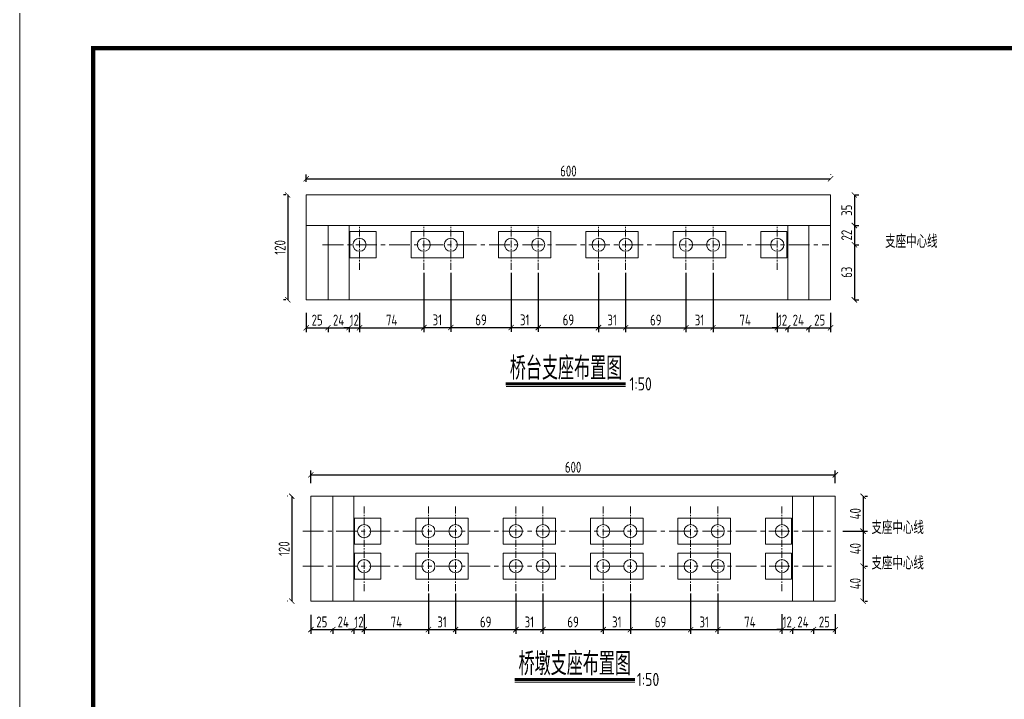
# Model space of a CAD drawing. Header units: inches. Extents: x 112594 to 193184, y 44995 to 116598.
# Tile 125 of 153: x 186820 to 189073, y 82315 to 83871. Entities that reach past the tile are written whole.
import ezdxf

# ---------------------------------------------------------------- set-up
doc = ezdxf.new("R2010")
doc.units = ezdxf.units.IN
doc.header["$MEASUREMENT"] = 0
doc.linetypes.add('CENTER', pattern=[50.8, 31.75, -6.35, 6.35, -6.35])
doc.layers.get('0').update_dxf_attribs({"lineweight": 15})
for name, color, linetype, lineweight in [('0中心线', 6, 'CENTER', 18), ('0指引线', 4, 'Continuous', 18), ('0文字', 6, 'Continuous', 18), ('0细实线', 1, 'Continuous', 15), ('BM1', 7, 'Continuous', 15)]:
    doc.layers.add(name, color=color, linetype=linetype, lineweight=lineweight)
doc.styles.add('hz-e', font='hztxt_e.shx', dxfattribs={"width": 0.75, "bigfont": 'hztxt.shx'})
doc.styles.add('HZTXT', font='tssdeng.shx', dxfattribs={"width": 0.75, "bigfont": 'hztxt.shx'})
doc.dimstyles.new('3', dxfattribs={"dimtxt": 25, "dimasz": 12, "dimexe": 10, "dimexo": 30, "dimgap": 5, "dimtad": 1, "dimdec": 0, "dimzin": 0, "dimdsep": 46, "dimtxsty": 'HZTXT', "dimblk": 'ARCHTICK', "dimcen": 0, "dimclrt": 7, "dimazin": 2, "dimtfac": 1, "dimtdec": 0, "dimtix": 1, "dimtmove": 2, "dimatfit": 3, "dimfxl": 250, "dimtolj": 1, "dimtzin": 0, "dimarcsym": 0})

# ---------------------------------------------------------------- blocks, each defined once
blk = doc.blocks.new('_ArchTick')
at = {"color": 0, "linetype": 'ByBlock', "const_width": 0.15}
blk.add_lwpolyline([(-0.5, -0.5), (0.5, 0.5)], dxfattribs=at)
blk = doc.blocks.new('*D1488')
at = {"color": 0, "lineweight": -2}
for p, q in [((188729.7, 83469.3), (188729.7, 83399.3)), ((188730.6, 83469.3), (188739.7, 83469.3)), ((188730.6, 83399.3), (188739.7, 83399.3))]:
    blk.add_line(p, q, dxfattribs=at)
at = {"color": 0, "lineweight": -2, "xscale": 12, "yscale": 12, "zscale": 12}
for p, rotation in [((188729.7, 83469.3), 90), ((188729.7, 83399.3), 270)]:
    blk.add_blockref('_ArchTick', p, dxfattribs=dict(at, rotation=rotation))
at = {"color": 7, "insert": (188712.2, 83434.3), "char_height": 25, "attachment_point": 5, "rotation": 90, "style": 'HZTXT'}
blk.add_mtext('\\A1;35', dxfattribs=at)
blk = doc.blocks.new('*D1489')
at = {"color": 0, "lineweight": -2}
for p, q in [((188729.7, 83399.3), (188729.7, 83355.3)), ((188730.6, 83399.3), (188739.7, 83399.3)), ((188730.6, 83355.3), (188739.7, 83355.3))]:
    blk.add_line(p, q, dxfattribs=at)
at = {"color": 0, "lineweight": -2, "xscale": 12, "yscale": 12, "zscale": 12}
for p, rotation in [((188729.7, 83399.3), 90), ((188729.7, 83355.3), 270)]:
    blk.add_blockref('_ArchTick', p, dxfattribs=dict(at, rotation=rotation))
at = {"color": 7, "insert": (188712.2, 83377.3), "char_height": 25, "attachment_point": 5, "rotation": 90, "style": 'HZTXT'}
blk.add_mtext('\\A1;22', dxfattribs=at)
blk = doc.blocks.new('*D1490')
at = {"color": 0, "lineweight": -2}
for p, q in [((188729.7, 83355.3), (188729.7, 83229.3)), ((188730.6, 83355.3), (188739.7, 83355.3)), ((188730.6, 83229.3), (188739.7, 83229.3))]:
    blk.add_line(p, q, dxfattribs=at)
at = {"color": 0, "lineweight": -2, "xscale": 12, "yscale": 12, "zscale": 12}
for p, rotation in [((188729.7, 83355.3), 90), ((188729.7, 83229.3), 270)]:
    blk.add_blockref('_ArchTick', p, dxfattribs=dict(at, rotation=rotation))
at = {"color": 7, "insert": (188712.2, 83292.3), "char_height": 25, "attachment_point": 5, "rotation": 90, "style": 'HZTXT'}
blk.add_mtext('\\A1;63', dxfattribs=at)
blk = doc.blocks.new('*D1491')
at = {"color": 0, "lineweight": -2}
for p, q in [((187428.6, 83469.3), (187423.1, 83469.3)), ((187433.1, 83469.3), (187433.1, 83229.3)), ((187428.6, 83229.3), (187423.1, 83229.3))]:
    blk.add_line(p, q, dxfattribs=at)
at = {"color": 0, "lineweight": -2, "xscale": 12, "yscale": 12, "zscale": 12}
for p, rotation in [((187433.1, 83469.3), 90), ((187433.1, 83229.3), 270)]:
    blk.add_blockref('_ArchTick', p, dxfattribs=dict(at, rotation=rotation))
at = {"color": 7, "insert": (187415.6, 83349.3), "char_height": 25, "attachment_point": 5, "rotation": 90, "style": 'HZTXT'}
blk.add_mtext('\\A1;120', dxfattribs=at)
blk = doc.blocks.new('*D1492')
at = {"color": 0, "lineweight": -2}
for p, q in [((188749.6, 82779.6), (188749.6, 82699.6)), ((188753.4, 82779.6), (188759.6, 82779.6)), ((188703.4, 82699.6), (188759.6, 82699.6))]:
    blk.add_line(p, q, dxfattribs=at)
at = {"color": 0, "lineweight": -2, "xscale": 12, "yscale": 12, "zscale": 12}
for p, rotation in [((188749.6, 82779.6), 90), ((188749.6, 82699.6), 270)]:
    blk.add_blockref('_ArchTick', p, dxfattribs=dict(at, rotation=rotation))
at = {"color": 7, "insert": (188732.1, 82739.6), "char_height": 25, "attachment_point": 5, "rotation": 90, "style": 'HZTXT'}
blk.add_mtext('\\A1;40', dxfattribs=at)
blk = doc.blocks.new('*D1493')
at = {"color": 0, "lineweight": -2}
for p, q in [((188749.6, 82699.6), (188749.6, 82619.6)), ((188753.4, 82699.6), (188759.6, 82699.6)), ((188753.4, 82619.6), (188759.6, 82619.6))]:
    blk.add_line(p, q, dxfattribs=at)
at = {"color": 0, "lineweight": -2, "xscale": 12, "yscale": 12, "zscale": 12}
for p, rotation in [((188749.6, 82699.6), 90), ((188749.6, 82619.6), 270)]:
    blk.add_blockref('_ArchTick', p, dxfattribs=dict(at, rotation=rotation))
at = {"color": 7, "insert": (188732.1, 82659.6), "char_height": 25, "attachment_point": 5, "rotation": 90, "style": 'HZTXT'}
blk.add_mtext('\\A1;40', dxfattribs=at)
blk = doc.blocks.new('*D1494')
at = {"color": 0, "lineweight": -2}
for p, q in [((188749.6, 82619.6), (188749.6, 82539.6)), ((188753.4, 82619.6), (188759.6, 82619.6)), ((188753.4, 82539.6), (188759.6, 82539.6))]:
    blk.add_line(p, q, dxfattribs=at)
at = {"color": 0, "lineweight": -2, "xscale": 12, "yscale": 12, "zscale": 12}
for p, rotation in [((188749.6, 82619.6), 90), ((188749.6, 82539.6), 270)]:
    blk.add_blockref('_ArchTick', p, dxfattribs=dict(at, rotation=rotation))
at = {"color": 7, "insert": (188732.1, 82579.6), "char_height": 25, "attachment_point": 5, "rotation": 90, "style": 'HZTXT'}
blk.add_mtext('\\A1;40', dxfattribs=at)
blk = doc.blocks.new('*D1495')
at = {"color": 0, "lineweight": -2}
for p, q in [((187433.7, 82779.6), (187432.3, 82779.6)), ((187442.3, 82779.6), (187442.3, 82539.6)), ((187433.7, 82539.6), (187432.3, 82539.6))]:
    blk.add_line(p, q, dxfattribs=at)
at = {"color": 0, "lineweight": -2, "xscale": 12, "yscale": 12, "zscale": 12}
for p, rotation in [((187442.3, 82779.6), 90), ((187442.3, 82539.6), 270)]:
    blk.add_blockref('_ArchTick', p, dxfattribs=dict(at, rotation=rotation))
at = {"color": 7, "insert": (187424.8, 82659.6), "char_height": 25, "attachment_point": 5, "rotation": 90, "style": 'HZTXT'}
blk.add_mtext('\\A1;120', dxfattribs=at)
blk = doc.blocks.new('*D1496')
at = {"color": 0, "lineweight": -2}
for p, q in [((187475.4, 83499.3), (187475.4, 83516.5)), ((187475.4, 83506.5), (188675.4, 83506.5)), ((188675.4, 83516.7), (188675.4, 83516.5))]:
    blk.add_line(p, q, dxfattribs=at)
at = {"color": 0, "lineweight": -2, "xscale": 12, "yscale": 12, "zscale": 12, "rotation": 180}
blk.add_blockref('_ArchTick', (187475.4, 83506.5), dxfattribs=at)
at = {"color": 0, "lineweight": -2, "xscale": 12, "yscale": 12, "zscale": 12}
blk.add_blockref('_ArchTick', (188675.4, 83506.5), dxfattribs=at)
at = {"color": 7, "insert": (188075.4, 83524), "char_height": 25, "attachment_point": 5, "style": 'HZTXT'}
blk.add_mtext('\\A1;600', dxfattribs=at)
blk = doc.blocks.new('*D1497')
at = {"color": 0, "lineweight": -2}
for p, q in [((187486.1, 82809.6), (187486.1, 82838.6)), ((187486.1, 82828.6), (188686.1, 82828.6)), ((188686.1, 82809.6), (188686.1, 82838.6))]:
    blk.add_line(p, q, dxfattribs=at)
at = {"color": 0, "lineweight": -2, "xscale": 12, "yscale": 12, "zscale": 12, "rotation": 180}
blk.add_blockref('_ArchTick', (187486.1, 82828.6), dxfattribs=at)
at = {"color": 0, "lineweight": -2, "xscale": 12, "yscale": 12, "zscale": 12}
blk.add_blockref('_ArchTick', (188686.1, 82828.6), dxfattribs=at)
at = {"color": 7, "insert": (188086.1, 82846.1), "char_height": 25, "attachment_point": 5, "style": 'HZTXT'}
blk.add_mtext('\\A1;600', dxfattribs=at)
blk = doc.blocks.new('*D1504')
at = {"color": 0, "lineweight": -2}
for p, q in [((187525.4, 83165.4), (187573.4, 83165.4)), ((187525.4, 83165.3), (187525.4, 83155.4)), ((187573.4, 83165.3), (187573.4, 83155.4))]:
    blk.add_line(p, q, dxfattribs=at)
at = {"color": 0, "lineweight": -2, "xscale": 12, "yscale": 12, "zscale": 12, "rotation": 180}
blk.add_blockref('_ArchTick', (187525.4, 83165.4), dxfattribs=at)
at = {"color": 0, "lineweight": -2, "xscale": 12, "yscale": 12, "zscale": 12}
blk.add_blockref('_ArchTick', (187573.4, 83165.4), dxfattribs=at)
at = {"color": 7, "insert": (187549.4, 83182.9), "char_height": 25, "attachment_point": 5, "style": 'HZTXT'}
blk.add_mtext('\\A1;24', dxfattribs=at)
blk = doc.blocks.new('*D1505')
at = {"color": 0, "lineweight": -2}
for p, q in [((187597.4, 83199.3), (187597.4, 83155.4)), ((187573.4, 83165.4), (187561.4, 83165.4)), ((187573.4, 83165.4), (187597.4, 83165.4)), ((187573.4, 83165.3), (187573.4, 83155.4)), ((187597.4, 83165.4), (187609.4, 83165.4))]:
    blk.add_line(p, q, dxfattribs=at)
at = {"color": 0, "lineweight": -2, "xscale": 12, "yscale": 12, "zscale": 12}
blk.add_blockref('_ArchTick', (187573.4, 83165.4), dxfattribs=at)
at = {"color": 0, "lineweight": -2, "xscale": 12, "yscale": 12, "zscale": 12, "rotation": 180}
blk.add_blockref('_ArchTick', (187597.4, 83165.4), dxfattribs=at)
at = {"color": 7, "insert": (187585.4, 83182.9), "char_height": 25, "attachment_point": 5, "style": 'HZTXT'}
blk.add_mtext('\\A1;12', dxfattribs=at)
blk = doc.blocks.new('*D1506')
at = {"color": 0, "lineweight": -2}
for p, q in [((187744.4, 83291.3), (187744.4, 83155.4)), ((187597.4, 83199.3), (187597.4, 83155.4)), ((187597.4, 83165.4), (187744.4, 83165.4))]:
    blk.add_line(p, q, dxfattribs=at)
at = {"color": 0, "lineweight": -2, "xscale": 12, "yscale": 12, "zscale": 12, "rotation": 180}
blk.add_blockref('_ArchTick', (187597.4, 83165.4), dxfattribs=at)
at = {"color": 0, "lineweight": -2, "xscale": 12, "yscale": 12, "zscale": 12}
blk.add_blockref('_ArchTick', (187744.4, 83165.4), dxfattribs=at)
at = {"color": 7, "insert": (187670.9, 83182.9), "char_height": 25, "attachment_point": 5, "style": 'HZTXT'}
blk.add_mtext('\\A1;74', dxfattribs=at)
blk = doc.blocks.new('*D1507')
at = {"color": 0, "lineweight": -2}
for p, q in [((188144.4, 83291.3), (188144.4, 83155.4)), ((188206.4, 83291.3), (188206.4, 83155.4)), ((188144.4, 83165.4), (188206.4, 83165.4))]:
    blk.add_line(p, q, dxfattribs=at)
at = {"color": 0, "lineweight": -2, "xscale": 12, "yscale": 12, "zscale": 12, "rotation": 180}
blk.add_blockref('_ArchTick', (188144.4, 83165.4), dxfattribs=at)
at = {"color": 0, "lineweight": -2, "xscale": 12, "yscale": 12, "zscale": 12}
blk.add_blockref('_ArchTick', (188206.4, 83165.4), dxfattribs=at)
at = {"color": 7, "insert": (188175.4, 83182.9), "char_height": 25, "attachment_point": 5, "style": 'HZTXT'}
blk.add_mtext('\\A1;31', dxfattribs=at)
blk = doc.blocks.new('*D1508')
at = {"color": 0, "lineweight": -2}
for p, q in [((188206.4, 83291.3), (188206.4, 83155.4)), ((188344.4, 83291.3), (188344.4, 83155.4)), ((188206.4, 83165.4), (188344.4, 83165.4))]:
    blk.add_line(p, q, dxfattribs=at)
at = {"color": 0, "lineweight": -2, "xscale": 12, "yscale": 12, "zscale": 12, "rotation": 180}
blk.add_blockref('_ArchTick', (188206.4, 83165.4), dxfattribs=at)
at = {"color": 0, "lineweight": -2, "xscale": 12, "yscale": 12, "zscale": 12}
blk.add_blockref('_ArchTick', (188344.4, 83165.4), dxfattribs=at)
at = {"color": 7, "insert": (188275.4, 83182.9), "char_height": 25, "attachment_point": 5, "style": 'HZTXT'}
blk.add_mtext('\\A1;69', dxfattribs=at)
blk = doc.blocks.new('*D1509')
at = {"color": 0, "lineweight": -2}
for p, q in [((188344.4, 83291.3), (188344.4, 83155.4)), ((188406.4, 83291.3), (188406.4, 83155.4)), ((188344.4, 83165.4), (188406.4, 83165.4))]:
    blk.add_line(p, q, dxfattribs=at)
at = {"color": 0, "lineweight": -2, "xscale": 12, "yscale": 12, "zscale": 12, "rotation": 180}
blk.add_blockref('_ArchTick', (188344.4, 83165.4), dxfattribs=at)
at = {"color": 0, "lineweight": -2, "xscale": 12, "yscale": 12, "zscale": 12}
blk.add_blockref('_ArchTick', (188406.4, 83165.4), dxfattribs=at)
at = {"color": 7, "insert": (188375.4, 83182.9), "char_height": 25, "attachment_point": 5, "style": 'HZTXT'}
blk.add_mtext('\\A1;31', dxfattribs=at)
blk = doc.blocks.new('*D1510')
at = {"color": 0, "lineweight": -2}
for p, q in [((188406.4, 83291.3), (188406.4, 83155.4)), ((188553.4, 83199.3), (188553.4, 83155.4)), ((188406.4, 83165.4), (188553.4, 83165.4))]:
    blk.add_line(p, q, dxfattribs=at)
at = {"color": 0, "lineweight": -2, "xscale": 12, "yscale": 12, "zscale": 12, "rotation": 180}
blk.add_blockref('_ArchTick', (188406.4, 83165.4), dxfattribs=at)
at = {"color": 0, "lineweight": -2, "xscale": 12, "yscale": 12, "zscale": 12}
blk.add_blockref('_ArchTick', (188553.4, 83165.4), dxfattribs=at)
at = {"color": 7, "insert": (188479.9, 83182.9), "char_height": 25, "attachment_point": 5, "style": 'HZTXT'}
blk.add_mtext('\\A1;74', dxfattribs=at)
blk = doc.blocks.new('*D1511')
at = {"color": 0, "lineweight": -2}
for p, q in [((188553.4, 83199.3), (188553.4, 83155.4)), ((188553.4, 83165.4), (188541.4, 83165.4)), ((188553.4, 83165.4), (188577.4, 83165.4)), ((188577.4, 83165.4), (188589.4, 83165.4)), ((188577.4, 83165.3), (188577.4, 83155.4))]:
    blk.add_line(p, q, dxfattribs=at)
at = {"color": 0, "lineweight": -2, "xscale": 12, "yscale": 12, "zscale": 12}
blk.add_blockref('_ArchTick', (188553.4, 83165.4), dxfattribs=at)
at = {"color": 0, "lineweight": -2, "xscale": 12, "yscale": 12, "zscale": 12, "rotation": 180}
blk.add_blockref('_ArchTick', (188577.4, 83165.4), dxfattribs=at)
at = {"color": 7, "insert": (188565.4, 83182.9), "char_height": 25, "attachment_point": 5, "style": 'HZTXT'}
blk.add_mtext('\\A1;12', dxfattribs=at)
blk = doc.blocks.new('*D1512')
at = {"color": 0, "lineweight": -2}
for p, q in [((188577.4, 83165.4), (188625.4, 83165.4)), ((188577.4, 83165.3), (188577.4, 83155.4)), ((188625.4, 83165.3), (188625.4, 83155.4))]:
    blk.add_line(p, q, dxfattribs=at)
at = {"color": 0, "lineweight": -2, "xscale": 12, "yscale": 12, "zscale": 12, "rotation": 180}
blk.add_blockref('_ArchTick', (188577.4, 83165.4), dxfattribs=at)
at = {"color": 0, "lineweight": -2, "xscale": 12, "yscale": 12, "zscale": 12}
blk.add_blockref('_ArchTick', (188625.4, 83165.4), dxfattribs=at)
at = {"color": 7, "insert": (188601.4, 83182.9), "char_height": 25, "attachment_point": 5, "style": 'HZTXT'}
blk.add_mtext('\\A1;24', dxfattribs=at)
blk = doc.blocks.new('*D1513')
at = {"color": 0, "lineweight": -2}
for p, q in [((187536.1, 82476.9), (187536.1, 82464.3)), ((187536.1, 82474.3), (187584.1, 82474.3)), ((187584.1, 82476.9), (187584.1, 82464.3))]:
    blk.add_line(p, q, dxfattribs=at)
at = {"color": 0, "lineweight": -2, "xscale": 12, "yscale": 12, "zscale": 12, "rotation": 180}
blk.add_blockref('_ArchTick', (187536.1, 82474.3), dxfattribs=at)
at = {"color": 0, "lineweight": -2, "xscale": 12, "yscale": 12, "zscale": 12}
blk.add_blockref('_ArchTick', (187584.1, 82474.3), dxfattribs=at)
at = {"color": 7, "insert": (187560.1, 82491.8), "char_height": 25, "attachment_point": 5, "style": 'HZTXT'}
blk.add_mtext('\\A1;24', dxfattribs=at)
blk = doc.blocks.new('*D1514')
at = {"color": 0, "lineweight": -2}
for p, q in [((187608.1, 82509.6), (187608.1, 82464.3)), ((187584.1, 82474.3), (187572.1, 82474.3)), ((187584.1, 82476.9), (187584.1, 82464.3)), ((187584.1, 82474.3), (187608.1, 82474.3)), ((187608.1, 82474.3), (187620.1, 82474.3))]:
    blk.add_line(p, q, dxfattribs=at)
at = {"color": 0, "lineweight": -2, "xscale": 12, "yscale": 12, "zscale": 12}
blk.add_blockref('_ArchTick', (187584.1, 82474.3), dxfattribs=at)
at = {"color": 0, "lineweight": -2, "xscale": 12, "yscale": 12, "zscale": 12, "rotation": 180}
blk.add_blockref('_ArchTick', (187608.1, 82474.3), dxfattribs=at)
at = {"color": 7, "insert": (187596.1, 82491.8), "char_height": 25, "attachment_point": 5, "style": 'HZTXT'}
blk.add_mtext('\\A1;12', dxfattribs=at)
blk = doc.blocks.new('*D1515')
at = {"color": 0, "lineweight": -2}
for p, q in [((188017.1, 82556.9), (188017.1, 82464.3)), ((188155.1, 82556.9), (188155.1, 82464.3)), ((188017.1, 82474.3), (188155.1, 82474.3))]:
    blk.add_line(p, q, dxfattribs=at)
at = {"color": 0, "lineweight": -2, "xscale": 12, "yscale": 12, "zscale": 12, "rotation": 180}
blk.add_blockref('_ArchTick', (188017.1, 82474.3), dxfattribs=at)
at = {"color": 0, "lineweight": -2, "xscale": 12, "yscale": 12, "zscale": 12}
blk.add_blockref('_ArchTick', (188155.1, 82474.3), dxfattribs=at)
at = {"color": 7, "insert": (188086.1, 82491.8), "char_height": 25, "attachment_point": 5, "style": 'HZTXT'}
blk.add_mtext('\\A1;69', dxfattribs=at)
blk = doc.blocks.new('*D1516')
at = {"color": 0, "lineweight": -2}
for p, q in [((188155.1, 82556.9), (188155.1, 82464.3)), ((188217.1, 82556.9), (188217.1, 82464.3)), ((188155.1, 82474.3), (188217.1, 82474.3))]:
    blk.add_line(p, q, dxfattribs=at)
at = {"color": 0, "lineweight": -2, "xscale": 12, "yscale": 12, "zscale": 12, "rotation": 180}
blk.add_blockref('_ArchTick', (188155.1, 82474.3), dxfattribs=at)
at = {"color": 0, "lineweight": -2, "xscale": 12, "yscale": 12, "zscale": 12}
blk.add_blockref('_ArchTick', (188217.1, 82474.3), dxfattribs=at)
at = {"color": 7, "insert": (188186.1, 82491.8), "char_height": 25, "attachment_point": 5, "style": 'HZTXT'}
blk.add_mtext('\\A1;31', dxfattribs=at)
blk = doc.blocks.new('*D1517')
at = {"color": 0, "lineweight": -2}
for p, q in [((188217.1, 82556.9), (188217.1, 82464.3)), ((188355.1, 82556.9), (188355.1, 82464.3)), ((188217.1, 82474.3), (188355.1, 82474.3))]:
    blk.add_line(p, q, dxfattribs=at)
at = {"color": 0, "lineweight": -2, "xscale": 12, "yscale": 12, "zscale": 12, "rotation": 180}
blk.add_blockref('_ArchTick', (188217.1, 82474.3), dxfattribs=at)
at = {"color": 0, "lineweight": -2, "xscale": 12, "yscale": 12, "zscale": 12}
blk.add_blockref('_ArchTick', (188355.1, 82474.3), dxfattribs=at)
at = {"color": 7, "insert": (188286.1, 82491.8), "char_height": 25, "attachment_point": 5, "style": 'HZTXT'}
blk.add_mtext('\\A1;69', dxfattribs=at)
blk = doc.blocks.new('*D1518')
at = {"color": 0, "lineweight": -2}
for p, q in [((188355.1, 82556.9), (188355.1, 82464.3)), ((188417.1, 82556.9), (188417.1, 82464.3)), ((188355.1, 82474.3), (188417.1, 82474.3))]:
    blk.add_line(p, q, dxfattribs=at)
at = {"color": 0, "lineweight": -2, "xscale": 12, "yscale": 12, "zscale": 12, "rotation": 180}
blk.add_blockref('_ArchTick', (188355.1, 82474.3), dxfattribs=at)
at = {"color": 0, "lineweight": -2, "xscale": 12, "yscale": 12, "zscale": 12}
blk.add_blockref('_ArchTick', (188417.1, 82474.3), dxfattribs=at)
at = {"color": 7, "insert": (188386.1, 82491.8), "char_height": 25, "attachment_point": 5, "style": 'HZTXT'}
blk.add_mtext('\\A1;31', dxfattribs=at)
blk = doc.blocks.new('*D1519')
at = {"color": 0, "lineweight": -2}
for p, q in [((188417.1, 82556.9), (188417.1, 82464.3)), ((188564.1, 82509.6), (188564.1, 82464.3)), ((188417.1, 82474.3), (188564.1, 82474.3))]:
    blk.add_line(p, q, dxfattribs=at)
at = {"color": 0, "lineweight": -2, "xscale": 12, "yscale": 12, "zscale": 12, "rotation": 180}
blk.add_blockref('_ArchTick', (188417.1, 82474.3), dxfattribs=at)
at = {"color": 0, "lineweight": -2, "xscale": 12, "yscale": 12, "zscale": 12}
blk.add_blockref('_ArchTick', (188564.1, 82474.3), dxfattribs=at)
at = {"color": 7, "insert": (188490.6, 82491.8), "char_height": 25, "attachment_point": 5, "style": 'HZTXT'}
blk.add_mtext('\\A1;74', dxfattribs=at)
blk = doc.blocks.new('*D1520')
at = {"color": 0, "lineweight": -2}
for p, q in [((188564.1, 82509.6), (188564.1, 82464.3)), ((188564.1, 82474.3), (188552.1, 82474.3)), ((188564.1, 82474.3), (188588.1, 82474.3)), ((188588.1, 82476.9), (188588.1, 82464.3)), ((188588.1, 82474.3), (188600.1, 82474.3))]:
    blk.add_line(p, q, dxfattribs=at)
at = {"color": 0, "lineweight": -2, "xscale": 12, "yscale": 12, "zscale": 12}
blk.add_blockref('_ArchTick', (188564.1, 82474.3), dxfattribs=at)
at = {"color": 0, "lineweight": -2, "xscale": 12, "yscale": 12, "zscale": 12, "rotation": 180}
blk.add_blockref('_ArchTick', (188588.1, 82474.3), dxfattribs=at)
at = {"color": 7, "insert": (188576.1, 82491.8), "char_height": 25, "attachment_point": 5, "style": 'HZTXT'}
blk.add_mtext('\\A1;12', dxfattribs=at)
blk = doc.blocks.new('*D1521')
at = {"color": 0, "lineweight": -2}
for p, q in [((188588.1, 82476.9), (188588.1, 82464.3)), ((188588.1, 82474.3), (188636.1, 82474.3)), ((188636.1, 82476.9), (188636.1, 82464.3))]:
    blk.add_line(p, q, dxfattribs=at)
at = {"color": 0, "lineweight": -2, "xscale": 12, "yscale": 12, "zscale": 12, "rotation": 180}
blk.add_blockref('_ArchTick', (188588.1, 82474.3), dxfattribs=at)
at = {"color": 0, "lineweight": -2, "xscale": 12, "yscale": 12, "zscale": 12}
blk.add_blockref('_ArchTick', (188636.1, 82474.3), dxfattribs=at)
at = {"color": 7, "insert": (188612.1, 82491.8), "char_height": 25, "attachment_point": 5, "style": 'HZTXT'}
blk.add_mtext('\\A1;24', dxfattribs=at)
blk = doc.blocks.new('*D1529')
at = {"color": 0, "lineweight": -2}
for p, q in [((187755.1, 82556.9), (187755.1, 82464.3)), ((187608.1, 82509.6), (187608.1, 82464.3)), ((187608.1, 82474.3), (187755.1, 82474.3))]:
    blk.add_line(p, q, dxfattribs=at)
at = {"color": 0, "lineweight": -2, "xscale": 12, "yscale": 12, "zscale": 12, "rotation": 180}
blk.add_blockref('_ArchTick', (187608.1, 82474.3), dxfattribs=at)
at = {"color": 0, "lineweight": -2, "xscale": 12, "yscale": 12, "zscale": 12}
blk.add_blockref('_ArchTick', (187755.1, 82474.3), dxfattribs=at)
at = {"color": 7, "insert": (187681.6, 82491.8), "char_height": 25, "attachment_point": 5, "style": 'HZTXT'}
blk.add_mtext('\\A1;74', dxfattribs=at)
blk = doc.blocks.new('*D1530')
at = {"color": 0, "lineweight": -2}
for p, q in [((187755.1, 82556.9), (187755.1, 82464.3)), ((187817.1, 82556.9), (187817.1, 82464.3)), ((187755.1, 82474.3), (187817.1, 82474.3))]:
    blk.add_line(p, q, dxfattribs=at)
at = {"color": 0, "lineweight": -2, "xscale": 12, "yscale": 12, "zscale": 12, "rotation": 180}
blk.add_blockref('_ArchTick', (187755.1, 82474.3), dxfattribs=at)
at = {"color": 0, "lineweight": -2, "xscale": 12, "yscale": 12, "zscale": 12}
blk.add_blockref('_ArchTick', (187817.1, 82474.3), dxfattribs=at)
at = {"color": 7, "insert": (187786.1, 82491.8), "char_height": 25, "attachment_point": 5, "style": 'HZTXT'}
blk.add_mtext('\\A1;31', dxfattribs=at)
blk = doc.blocks.new('*D1531')
at = {"color": 0, "lineweight": -2}
for p, q in [((187817.1, 82556.9), (187817.1, 82464.3)), ((187955.1, 82556.9), (187955.1, 82464.3)), ((187817.1, 82474.3), (187955.1, 82474.3))]:
    blk.add_line(p, q, dxfattribs=at)
at = {"color": 0, "lineweight": -2, "xscale": 12, "yscale": 12, "zscale": 12, "rotation": 180}
blk.add_blockref('_ArchTick', (187817.1, 82474.3), dxfattribs=at)
at = {"color": 0, "lineweight": -2, "xscale": 12, "yscale": 12, "zscale": 12}
blk.add_blockref('_ArchTick', (187955.1, 82474.3), dxfattribs=at)
at = {"color": 7, "insert": (187886.1, 82491.8), "char_height": 25, "attachment_point": 5, "style": 'HZTXT'}
blk.add_mtext('\\A1;69', dxfattribs=at)
blk = doc.blocks.new('*D1532')
at = {"color": 0, "lineweight": -2}
for p, q in [((187955.1, 82556.9), (187955.1, 82464.3)), ((188017.1, 82556.9), (188017.1, 82464.3)), ((187955.1, 82474.3), (188017.1, 82474.3))]:
    blk.add_line(p, q, dxfattribs=at)
at = {"color": 0, "lineweight": -2, "xscale": 12, "yscale": 12, "zscale": 12, "rotation": 180}
blk.add_blockref('_ArchTick', (187955.1, 82474.3), dxfattribs=at)
at = {"color": 0, "lineweight": -2, "xscale": 12, "yscale": 12, "zscale": 12}
blk.add_blockref('_ArchTick', (188017.1, 82474.3), dxfattribs=at)
at = {"color": 7, "insert": (187986.1, 82491.8), "char_height": 25, "attachment_point": 5, "style": 'HZTXT'}
blk.add_mtext('\\A1;31', dxfattribs=at)
blk = doc.blocks.new('*D1533')
at = {"color": 0, "lineweight": -2}
for p, q in [((187744.4, 83291.3), (187744.4, 83155.8)), ((187806.4, 83291.3), (187806.4, 83155.8)), ((187744.4, 83165.8), (187806.4, 83165.8))]:
    blk.add_line(p, q, dxfattribs=at)
at = {"color": 0, "lineweight": -2, "xscale": 12, "yscale": 12, "zscale": 12, "rotation": 180}
blk.add_blockref('_ArchTick', (187744.4, 83165.8), dxfattribs=at)
at = {"color": 0, "lineweight": -2, "xscale": 12, "yscale": 12, "zscale": 12}
blk.add_blockref('_ArchTick', (187806.4, 83165.8), dxfattribs=at)
at = {"color": 7, "insert": (187775.4, 83183.3), "char_height": 25, "attachment_point": 5, "style": 'HZTXT'}
blk.add_mtext('\\A1;31', dxfattribs=at)
blk = doc.blocks.new('*D1534')
at = {"color": 0, "lineweight": -2}
for p, q in [((187806.4, 83291.3), (187806.4, 83155.8)), ((187944.4, 83291.3), (187944.4, 83155.8)), ((187806.4, 83165.8), (187944.4, 83165.8))]:
    blk.add_line(p, q, dxfattribs=at)
at = {"color": 0, "lineweight": -2, "xscale": 12, "yscale": 12, "zscale": 12, "rotation": 180}
blk.add_blockref('_ArchTick', (187806.4, 83165.8), dxfattribs=at)
at = {"color": 0, "lineweight": -2, "xscale": 12, "yscale": 12, "zscale": 12}
blk.add_blockref('_ArchTick', (187944.4, 83165.8), dxfattribs=at)
at = {"color": 7, "insert": (187875.4, 83183.3), "char_height": 25, "attachment_point": 5, "style": 'HZTXT'}
blk.add_mtext('\\A1;69', dxfattribs=at)
blk = doc.blocks.new('*D1535')
at = {"color": 0, "lineweight": -2}
for p, q in [((187944.4, 83291.3), (187944.4, 83155.8)), ((188006.4, 83291.3), (188006.4, 83155.8)), ((187944.4, 83165.8), (188006.4, 83165.8))]:
    blk.add_line(p, q, dxfattribs=at)
at = {"color": 0, "lineweight": -2, "xscale": 12, "yscale": 12, "zscale": 12, "rotation": 180}
blk.add_blockref('_ArchTick', (187944.4, 83165.8), dxfattribs=at)
at = {"color": 0, "lineweight": -2, "xscale": 12, "yscale": 12, "zscale": 12}
blk.add_blockref('_ArchTick', (188006.4, 83165.8), dxfattribs=at)
at = {"color": 7, "insert": (187975.4, 83183.3), "char_height": 25, "attachment_point": 5, "style": 'HZTXT'}
blk.add_mtext('\\A1;31', dxfattribs=at)
blk = doc.blocks.new('*D1536')
at = {"color": 0, "lineweight": -2}
for p, q in [((188006.4, 83291.3), (188006.4, 83155.8)), ((188144.4, 83291.3), (188144.4, 83155.8)), ((188006.4, 83165.8), (188144.4, 83165.8))]:
    blk.add_line(p, q, dxfattribs=at)
at = {"color": 0, "lineweight": -2, "xscale": 12, "yscale": 12, "zscale": 12, "rotation": 180}
blk.add_blockref('_ArchTick', (188006.4, 83165.8), dxfattribs=at)
at = {"color": 0, "lineweight": -2, "xscale": 12, "yscale": 12, "zscale": 12}
blk.add_blockref('_ArchTick', (188144.4, 83165.8), dxfattribs=at)
at = {"color": 7, "insert": (188075.4, 83183.3), "char_height": 25, "attachment_point": 5, "style": 'HZTXT'}
blk.add_mtext('\\A1;69', dxfattribs=at)
blk = doc.blocks.new('*D2078')
at = {"color": 0, "lineweight": -2}
for p, q in [((187475.4, 83199.3), (187475.4, 83155.4)), ((187475.4, 83165.4), (187525.4, 83165.4)), ((187525.4, 83165.3), (187525.4, 83155.4))]:
    blk.add_line(p, q, dxfattribs=at)
at = {"color": 0, "lineweight": -2, "xscale": 12, "yscale": 12, "zscale": 12, "rotation": 180}
blk.add_blockref('_ArchTick', (187475.4, 83165.4), dxfattribs=at)
at = {"color": 0, "lineweight": -2, "xscale": 12, "yscale": 12, "zscale": 12}
blk.add_blockref('_ArchTick', (187525.4, 83165.4), dxfattribs=at)
at = {"color": 7, "insert": (187500.4, 83182.9), "char_height": 25, "attachment_point": 5, "style": 'HZTXT'}
blk.add_mtext('\\A1;25', dxfattribs=at)
blk = doc.blocks.new('*D2079')
at = {"color": 0, "lineweight": -2}
for p, q in [((188675.4, 83199.3), (188675.4, 83155.4)), ((188625.4, 83165.4), (188675.4, 83165.4)), ((188625.4, 83165.3), (188625.4, 83155.4))]:
    blk.add_line(p, q, dxfattribs=at)
at = {"color": 0, "lineweight": -2, "xscale": 12, "yscale": 12, "zscale": 12, "rotation": 180}
blk.add_blockref('_ArchTick', (188625.4, 83165.4), dxfattribs=at)
at = {"color": 0, "lineweight": -2, "xscale": 12, "yscale": 12, "zscale": 12}
blk.add_blockref('_ArchTick', (188675.4, 83165.4), dxfattribs=at)
at = {"color": 7, "insert": (188650.4, 83182.9), "char_height": 25, "attachment_point": 5, "style": 'HZTXT'}
blk.add_mtext('\\A1;25', dxfattribs=at)
blk = doc.blocks.new('*D2080')
at = {"color": 0, "lineweight": -2}
for p, q in [((187486.1, 82508.4), (187486.1, 82464.4)), ((187486.1, 82474.4), (187536.1, 82474.4)), ((187536.1, 82474.3), (187536.1, 82464.4))]:
    blk.add_line(p, q, dxfattribs=at)
at = {"color": 0, "lineweight": -2, "xscale": 12, "yscale": 12, "zscale": 12, "rotation": 180}
blk.add_blockref('_ArchTick', (187486.1, 82474.4), dxfattribs=at)
at = {"color": 0, "lineweight": -2, "xscale": 12, "yscale": 12, "zscale": 12}
blk.add_blockref('_ArchTick', (187536.1, 82474.4), dxfattribs=at)
at = {"color": 7, "insert": (187511.1, 82491.9), "char_height": 25, "attachment_point": 5, "style": 'HZTXT'}
blk.add_mtext('\\A1;25', dxfattribs=at)
blk = doc.blocks.new('*D2081')
at = {"color": 0, "lineweight": -2}
for p, q in [((188686.1, 82509.6), (188686.1, 82464.3)), ((188636.1, 82476.9), (188636.1, 82464.3)), ((188636.1, 82474.3), (188686.1, 82474.3))]:
    blk.add_line(p, q, dxfattribs=at)
at = {"color": 0, "lineweight": -2, "xscale": 12, "yscale": 12, "zscale": 12, "rotation": 180}
blk.add_blockref('_ArchTick', (188636.1, 82474.3), dxfattribs=at)
at = {"color": 0, "lineweight": -2, "xscale": 12, "yscale": 12, "zscale": 12}
blk.add_blockref('_ArchTick', (188686.1, 82474.3), dxfattribs=at)
at = {"color": 7, "insert": (188661.1, 82491.8), "char_height": 25, "attachment_point": 5, "style": 'HZTXT'}
blk.add_mtext('\\A1;25', dxfattribs=at)

msp = doc.modelspace()

# ---------------------------------------------------------------- linework, layer by layer
msp.add_line((186819.76981, 80885.38096), (186819.76981, 83885.68402))
at = {"lineweight": 60}
for p, q in [((187932.51491, 83036.68814), (188205.80536, 83036.68814)), ((187952.52055, 82360.15699), (188227.34711, 82360.15699))]:
    msp.add_line(p, q, dxfattribs=at)
for points in [[(187635.39647, 83385.30797), (187575.39647, 83385.30797), (187575.39647, 83325.30797), (187635.39647, 83325.30797)], [(187715.39647, 83385.30797), (187835.39647, 83385.30797), (187835.39647, 83325.30797), (187715.39647, 83325.30797)], [(187915.39647, 83385.30797), (188035.39647, 83385.30797), (188035.39647, 83325.30797), (187915.39647, 83325.30797)], [(188115.39647, 83385.30797), (188235.39647, 83385.30797), (188235.39647, 83325.30797), (188115.39647, 83325.30797)], [(188315.39647, 83385.30797), (188435.39647, 83385.30797), (188435.39647, 83325.30797), (188315.39647, 83325.30797)], [(188515.39647, 83385.30797), (188575.39647, 83385.30797), (188575.39647, 83325.30797), (188515.39647, 83325.30797)], [(187646.11351, 82729.60132), (187586.11351, 82729.60132), (187586.11351, 82669.60132), (187646.11351, 82669.60132)], [(187726.11351, 82729.60132), (187846.11351, 82729.60132), (187846.11351, 82669.60132), (187726.11351, 82669.60132)], [(187926.11351, 82729.60132), (188046.11351, 82729.60132), (188046.11351, 82669.60132), (187926.11351, 82669.60132)], [(188126.11351, 82729.60132), (188246.11351, 82729.60132), (188246.11351, 82669.60132), (188126.11351, 82669.60132)], [(188326.11351, 82729.60132), (188446.11351, 82729.60132), (188446.11351, 82669.60132), (188326.11351, 82669.60132)], [(188526.11351, 82729.60132), (188586.11351, 82729.60132), (188586.11351, 82669.60132), (188526.11351, 82669.60132)], [(187646.11351, 82649.60132), (187586.11351, 82649.60132), (187586.11351, 82589.60132), (187646.11351, 82589.60132)], [(187726.11351, 82649.60132), (187846.11351, 82649.60132), (187846.11351, 82589.60132), (187726.11351, 82589.60132)], [(187926.11351, 82649.60132), (188046.11351, 82649.60132), (188046.11351, 82589.60132), (187926.11351, 82589.60132)], [(188126.11351, 82649.60132), (188246.11351, 82649.60132), (188246.11351, 82589.60132), (188126.11351, 82589.60132)], [(188326.11351, 82649.60132), (188446.11351, 82649.60132), (188446.11351, 82589.60132), (188326.11351, 82589.60132)], [(188526.11351, 82649.60132), (188586.11351, 82649.60132), (188586.11351, 82589.60132), (188526.11351, 82589.60132)]]:
    msp.add_lwpolyline(points, close=True)
for points in [[(187932.97191, 83030.49944), (188205.80536, 83030.49944)], [(187952.97755, 82353.96829), (188227.34711, 82353.96829)]]:
    msp.add_lwpolyline(points)
at = {"layer": '0中心线', "ltscale": 0.5}
for p, q in [((187597.39647, 83298.19883), (187597.39647, 83399.30797)), ((187744.39647, 83298.19883), (187744.39647, 83399.30797)), ((187806.39647, 83298.19883), (187806.39647, 83399.30797)), ((187944.39647, 83298.19883), (187944.39647, 83399.30797)), ((188006.39647, 83298.19883), (188006.39647, 83399.30797)), ((188144.39647, 83298.19883), (188144.39647, 83399.30797)), ((188206.39647, 83298.19883), (188206.39647, 83399.30797)), ((188344.39647, 83298.19883), (188344.39647, 83399.30797)), ((188406.39647, 83298.19883), (188406.39647, 83399.30797)), ((188553.39647, 83298.19883), (188553.39647, 83399.30797)), ((187608.11351, 82562.49217), (187608.11351, 82758.54356)), ((187755.11351, 82562.49217), (187755.11351, 82758.54356)), ((187817.11351, 82562.49217), (187817.11351, 82758.54356)), ((187955.11351, 82562.49217), (187955.11351, 82758.54356)), ((188017.11351, 82562.49217), (188017.11351, 82758.54356)), ((188155.11351, 82562.49217), (188155.11351, 82758.54356)), ((188217.11351, 82562.49217), (188217.11351, 82758.54356)), ((188355.11351, 82562.49217), (188355.11351, 82758.54356)), ((188417.11351, 82562.49217), (188417.11351, 82758.54356)), ((188564.11351, 82562.49217), (188564.11351, 82758.54356))]:
    msp.add_line(p, q, dxfattribs=at)
at = {"layer": '0中心线', "ltscale": 1.5}
for p, q in [((187512.85921, 83355.30797), (188671.35966, 83355.30797)), ((187467.5629, 82699.60132), (188674.93836, 82699.60132)), ((187467.70334, 82619.60132), (188678.48548, 82619.60132))]:
    msp.add_line(p, q, dxfattribs=at)
at = {"layer": '0指引线'}
for centre in [(187597.39647, 83355.30797), (187744.39647, 83355.30797), (187806.39647, 83355.30797), (187944.39647, 83355.30797), (188006.39647, 83355.30797), (188144.39647, 83355.30797), (188206.39647, 83355.30797), (188344.39647, 83355.30797), (188406.39647, 83355.30797), (188553.39647, 83355.30797), (187608.11351, 82699.60132), (187755.11351, 82699.60132), (187817.11351, 82699.60132), (187955.11351, 82699.60132), (188017.11351, 82699.60132), (188155.11351, 82699.60132), (188217.11351, 82699.60132), (188355.11351, 82699.60132), (188417.11351, 82699.60132), (188564.11351, 82699.60132), (187608.11351, 82619.60132), (187755.11351, 82619.60132), (187817.11351, 82619.60132), (187955.11351, 82619.60132), (188017.11351, 82619.60132), (188155.11351, 82619.60132), (188217.11351, 82619.60132), (188355.11351, 82619.60132), (188417.11351, 82619.60132), (188564.11351, 82619.60132)]:
    msp.add_circle(centre, 15, dxfattribs=at)
at = {"layer": '0细实线'}
for p, q in [((187475.39647, 83469.30797), (188675.39647, 83469.30797)), ((187475.39647, 83469.30797), (187475.39647, 83229.30797)), ((188675.39647, 83469.30797), (188675.39647, 83229.30797)), ((187475.39647, 83399.30797), (188675.39647, 83399.30797)), ((187525.39647, 83399.30797), (187525.39647, 83229.30797)), ((187573.39647, 83399.30797), (187573.39647, 83229.30797)), ((188577.39647, 83399.30797), (188577.39647, 83229.30797)), ((188625.39647, 83399.30797), (188625.39647, 83229.30797)), ((187475.39647, 83229.30797), (188675.39647, 83229.30797)), ((187486.11351, 82779.60132), (188686.11351, 82779.60132)), ((187486.11351, 82779.60132), (187486.11351, 82539.60132)), ((187536.11351, 82779.60132), (187536.11351, 82539.60132)), ((187584.11351, 82779.60132), (187584.11351, 82539.60132)), ((188588.11351, 82779.60132), (188588.11351, 82539.60132)), ((188636.11351, 82779.60132), (188636.11351, 82539.60132)), ((188686.11351, 82779.60132), (188686.11351, 82539.60132)), ((187486.11351, 82539.60132), (188686.11351, 82539.60132))]:
    msp.add_line(p, q, dxfattribs=at)
at = {"layer": 'BM1', "color": 0, "linetype": 'Continuous', "const_width": 9.99898}
msp.add_lwpolyline([(186987.61391, 80935.37586), (186987.61391, 83805.38303), (191012.60324, 83805.38303), (191012.60324, 80935.37586)], close=True, dxfattribs=at)

# ---------------------------------------------------------------- texts
for s, height, style, width, p in [('桥台支座布置图', 52.5, 'hz-e', 0.7, (187941.30251, 83046.34668)), ('1:50', 30, 'HZTXT', 0.8, (188214.96086, 83021.78236)), ('桥墩支座布置图', 52.5, 'hz-e', 0.7, (187961.30815, 82369.81553)), ('1:50', 30, 'HZTXT', 0.8, (188232.08761, 82345.2512))]:
    msp.add_text(s, height=height, dxfattribs=dict(style=style, width=width)).set_placement(p)
at = {"layer": '0文字', "style": 'HZTXT', "width": 0.8}
for p in [(188800.12402, 83348.04087), (188768.82204, 82692.99165), (188768.82204, 82611.80653)]:
    msp.add_text('支座中心线', height=30, dxfattribs=at).set_placement(p)

# ---------------------------------------------------------------- dimensions: what is measured, and where the dimension line sits
for base, p1, p2, picture, middle in [((188675.39647, 83506.52736), (187475.39647, 83469.30797), (188675.39647, 83486.7262), '*D1496', (188075.39647, 83524.02736)), ((187744.3964654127, 83165.3666525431), (187597.3964654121, 83229.3079684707), (187744.3964654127, 83321.2578685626), '*D1506', (187670.8964654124, 83182.8666525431)), ((187806.39647, 83165.80415), (187744.39647, 83321.25787), (187806.39647, 83321.25787), '*D1533', (187775.39647, 83183.30415)), ((187944.39647, 83165.80415), (187806.39647, 83321.25787), (187944.39647, 83321.25787), '*D1534', (187875.39647, 83183.30415)), ((188006.39647, 83165.80415), (187944.39647, 83321.25787), (188006.39647, 83321.25787), '*D1535', (187975.39647, 83183.30415)), ((188144.39647, 83165.80415), (188006.39647, 83321.25787), (188144.39647, 83321.25787), '*D1536', (188075.39647, 83183.30415)), ((188206.39647, 83165.36665), (188144.39647, 83321.25787), (188206.39647, 83321.25787), '*D1507', (188175.39647, 83182.86665)), ((188344.39647, 83165.36665), (188206.39647, 83321.25787), (188344.39647, 83321.25787), '*D1508', (188275.39647, 83182.86665)), ((188406.39647, 83165.36665), (188344.39647, 83321.25787), (188406.39647, 83321.25787), '*D1509', (188375.39647, 83182.86665)), ((188553.3964654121, 83165.3666525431), (188406.3964654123, 83321.2578685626), (188553.3964654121, 83229.3079684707), '*D1510', (188479.8964654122, 83182.8666525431)), ((187525.39647, 83165.36665), (187475.39647, 83229.30797), (187525.39647, 83195.25787), '*D2078', (187500.39647, 83182.86665)), ((187597.39647, 83165.36665), (187573.39647, 83195.25787), (187597.39647, 83229.30797), '*D1505', (187585.39647, 83182.86665)), ((188577.39647, 83165.36665), (188553.39647, 83229.30797), (188577.39647, 83195.25787), '*D1511', (188565.39647, 83182.86665)), ((188675.39647, 83165.36665), (188625.39647, 83195.25787), (188675.39647, 83229.30797), '*D2079', (188650.39647, 83182.86665)), ((187573.39647, 83165.36665), (187525.39647, 83195.25787), (187573.39647, 83195.25787), '*D1504', (187549.39647, 83182.86665)), ((188625.39647, 83165.36665), (188577.39647, 83195.25787), (188625.39647, 83195.25787), '*D1512', (188601.39647, 83182.86665)), ((188686.11351, 82828.60912), (187486.11351, 82779.60132), (188686.11351, 82779.60132), '*D1497', (188086.11351, 82846.10912)), ((187755.113508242, 82474.3160951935), (187608.1135082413, 82539.6013172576), (187755.113508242, 82586.8515456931), '*D1529', (187681.6135082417, 82491.8160951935)), ((187817.11351, 82474.3161), (187755.11351, 82586.85155), (187817.11351, 82586.85155), '*D1530', (187786.11351, 82491.8161)), ((187955.11351, 82474.3161), (187817.11351, 82586.85155), (187955.11351, 82586.85155), '*D1531', (187886.11351, 82491.8161)), ((188017.11351, 82474.3161), (187955.11351, 82586.85155), (188017.11351, 82586.85155), '*D1532', (187986.11351, 82491.8161)), ((188155.11351, 82474.3161), (188017.11351, 82586.85155), (188155.11351, 82586.85155), '*D1515', (188086.11351, 82491.8161)), ((188217.11351, 82474.3161), (188155.11351, 82586.85155), (188217.11351, 82586.85155), '*D1516', (188186.11351, 82491.8161)), ((188355.11351, 82474.3161), (188217.11351, 82586.85155), (188355.11351, 82586.85155), '*D1517', (188286.11351, 82491.8161)), ((188417.11351, 82474.3161), (188355.11351, 82586.85155), (188417.11351, 82586.85155), '*D1518', (188386.11351, 82491.8161)), ((188564.1135082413, 82474.3160951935), (188417.1135082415, 82586.8515456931), (188564.1135082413, 82539.6013172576), '*D1519', (188490.6135082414, 82491.8160951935)), ((187536.11351, 82474.42488), (187486.11351, 82538.3662), (187536.11351, 82504.3161), '*D2080', (187511.11351, 82491.92488)), ((187608.11351, 82474.3161), (187584.11351, 82506.85155), (187608.11351, 82539.60132), '*D1514', (187596.11351, 82491.8161)), ((188588.11351, 82474.3161), (188564.11351, 82539.60132), (188588.11351, 82506.85155), '*D1520', (188576.11351, 82491.8161)), ((188686.11351, 82474.3161), (188636.11351, 82506.85155), (188686.11351, 82539.60132), '*D2081', (188661.11351, 82491.8161)), ((187584.11351, 82474.3161), (187536.11351, 82506.85155), (187584.11351, 82506.85155), '*D1513', (187560.11351, 82491.8161)), ((188636.11351, 82474.3161), (188588.11351, 82506.85155), (188636.11351, 82506.85155), '*D1521', (188612.11351, 82491.8161))]:
    dim = msp.add_linear_dim(base=base, p1=p1, p2=p2, dimstyle='3', override={"dimlfac": 0.5})
    dim.commit()
    dim.dimension.update_dxf_attribs({"geometry": picture, "text_midpoint": middle})
for base, p1, p2, picture, middle in [((187433.08858, 83229.30797), (187458.56683, 83469.30797), (187458.56683, 83229.30797), '*D1491', (187415.58858, 83349.30797)), ((188729.73005, 83399.30797), (188700.64134, 83469.30797), (188700.64134, 83399.30797), '*D1488', (188712.23005, 83434.30797)), ((188729.73005, 83355.30797), (188700.64134, 83399.30797), (188700.64134, 83355.30797), '*D1489', (188712.23005, 83377.30797)), ((188729.73005, 83229.30797), (188700.64134, 83355.30797), (188700.64134, 83229.30797), '*D1490', (188712.23005, 83292.30797)), ((187442.32677, 82539.60132), (187463.74929, 82779.60132), (187463.74929, 82539.60132), '*D1495', (187424.82677, 82659.60132)), ((188749.64678, 82699.60132), (188723.38946, 82779.60132), (188673.38946, 82699.60132), '*D1492', (188732.14678, 82739.60132)), ((188749.64678, 82619.60132), (188723.38946, 82699.60132), (188723.38946, 82619.60132), '*D1493', (188732.14678, 82659.60132)), ((188749.64678, 82539.60132), (188723.38946, 82619.60132), (188723.38946, 82539.60132), '*D1494', (188732.14678, 82579.60132))]:
    dim = msp.add_linear_dim(base=base, p1=p1, p2=p2, angle=90, dimstyle='3', override={"dimlfac": 0.5})
    dim.commit()
    dim.dimension.update_dxf_attribs({"geometry": picture, "text_midpoint": middle})

doc.saveas('drawing.dxf')
